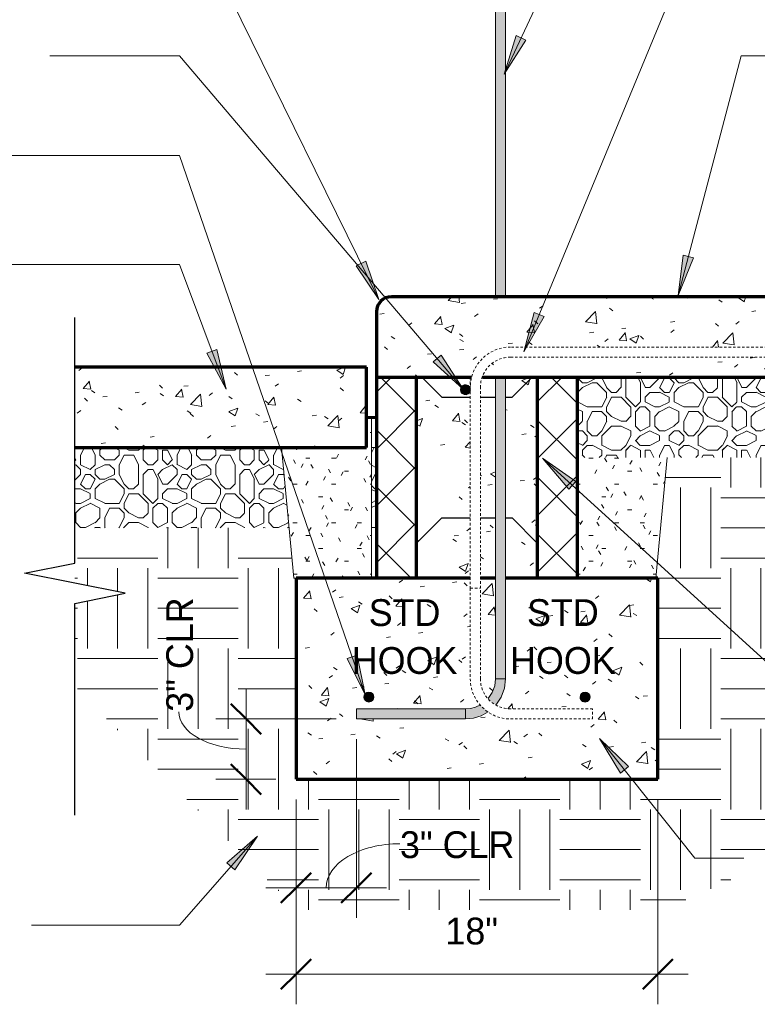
# Model space of a CAD drawing. Header units: inches. Extents: x 298 to 1415, y -40 to 187.
# Tile 11 of 32: x 778 to 814, y -18 to 31. Entities that reach past the tile are written whole.
import ezdxf

# ---------------------------------------------------------------- set-up
doc = ezdxf.new("R2010")
doc.units = ezdxf.units.IN
doc.header["$MEASUREMENT"] = 0
doc.linetypes.add('Hidden 1_8_', pattern=[0.1875, 0.125, -0.0625])
doc.layers.add('A-ANNO-DIMS', color=1, linetype='Continuous')
for name, color, linetype, lineweight in [('A-ANNO-DIMS-16', 1, 'Continuous', 9), ('A-ANNO-TEXT', 2, 'Continuous', 9), ('A-DETL', 5, 'Continuous', 70), ('A-DETL-GENF', 3, 'Continuous', 9), ('A-DETL-HLIN', 3, 'Continuous', 70), ('A-DETL-LLIN', 3, 'Continuous', 9), ('A-DETL-MBND', 5, 'Hidden 1_8_', 9), ('A-DETL-MLIN', 3, 'Continuous', 30)]:
    doc.layers.add(name, color=color, linetype=linetype, lineweight=lineweight)
doc.dimstyles.new('Linear_-_3_32__SBT_INCH_INCREM', dxfattribs={"dimscale": 12, "dimtxt": 0.125, "dimasz": 0.18, "dimexe": 0.125, "dimexo": 0.005208, "dimgap": 0.083333, "dimtad": 1, "dimtoh": 1, "dimdec": 0, "dimzin": 1, "dimdsep": 46, "dimlunit": 5, "dimtxsty": 'Standard', "dimtsz": 0.088388, "dimcen": 0.09, "dimdle": 0.125, "dimazin": 0, "dimtfac": 1, "dimtdec": 0, "dimtmove": 0, "dimatfit": 3, "dimfxl": 0, "dimtvp": 1, "dimtolj": 1, "dimtzin": 0, "dimarcsym": 0})
doc.dimstyles.new('Linear_-_3_32__SBT_TO_1_256', dxfattribs={"dimscale": 12, "dimtxt": 0.125, "dimasz": 0.18, "dimexe": 0.125, "dimexo": 0.005208, "dimgap": 0.083333, "dimtad": 1, "dimtoh": 1, "dimdec": 8, "dimzin": 3, "dimdsep": 46, "dimlunit": 4, "dimtxsty": 'Standard', "dimtsz": 0.088388, "dimcen": 0.09, "dimdle": 0.125, "dimazin": 1, "dimtfac": 1, "dimtdec": 8, "dimtmove": 0, "dimatfit": 3, "dimfxl": 0, "dimtvp": 1, "dimtolj": 1, "dimtzin": 0, "dimarcsym": 0})
pattern_1 = [(0, (760.487, 0), (4, 4), [4, -4]), (0, (760.487, 1.5), (4, 4), [4, -4]), (0, (760.487, 3), (4, 4), [4, -4]), (90, (760.987, 3.5), (-4, 4), [4, -4]), (90, (762.487, 3.5), (-4, 4), [4, -4]), (90, (763.987, 3.5), (-4, 4), [4, -4])]
pattern_2 = [(0, (760.487, 0), (4.8, 4.8), [0.48, -0.72, 0.24, -0.72, -2.64]), (0, (760.487, 0), (4.8, 4.8), [-2.16, 0.24, -2.4]), (0, (762.887, 0.48), (4.8, 4.8), [0.24, -4.56]), (0, (761.447, 0.72), (4.8, 4.8), [0.24, -0.48, 0.24, -3.84]), (0, (763.847, 0.96), (4.8, 4.8), [0.48, -4.32]), (0, (764.327, 1.2), (4.8, 4.8), [0.24, -4.56]), (0, (762.887, 1.68), (4.8, 4.8), [0.48, -4.32]), (0, (760.487, 1.92), (4.8, 4.8), [0.24, -0.48, 0.24, -1.2, -2.64]), (0, (760.487, 1.92), (4.8, 4.8), [-2.16, 0.72, -1.92]), (0, (763.847, 2.4), (4.8, 4.8), [0.48, -4.32]), (0, (760.967, 2.64), (4.8, 4.8), [0.48, -0.24, 0.24, -1.92, -1.92]), (0, (760.967, 2.64), (4.8, 4.8), [-2.88, 0.24, -1.68]), (0, (760.727, 2.88), (4.8, 4.8), [0.24, -4.56]), (0, (762.407, 3.12), (4.8, 4.8), [0.24, -0.24, 0.24, -4.08]), (0, (761.687, 3.36), (4.8, 4.8), [0.24, -4.56]), (0, (764.807, 3.6), (4.8, 4.8), [0.24, -4.56]), (0, (762.647, 3.84), (4.8, 4.8), [0.24, -1.92, 0.24, -2.4]), (0, (762.647, 4.08), (4.8, 4.8), [0.48, -4.32]), (0, (763.607, 4.32), (4.8, 4.8), [0.48, -4.32]), (0, (760.727, 4.56), (4.8, 4.8), [0.24, -2.88, 0.48, -1.2]), (90, (760.487, 2.16), (-4.8, 4.8), [0.96, -0.96, 0.48, -2.4]), (90, (760.727, 2.16), (-4.8, 4.8), [0.24, -1.68, 0.48, -2.4]), (90, (760.967, 0.96), (-4.8, 4.8), [0.72, -4.08]), (90, (761.207, 0.96), (-4.8, 4.8), [0.48, -4.32]), (90, (761.447, 0.24), (-4.8, 4.8), [0.24, -2.88, 0.24, -0.24, -1.2]), (90, (761.447, 0.24), (-4.8, 4.8), [-3.6, 0.48, -0.72]), (90, (761.927, 0.24), (-4.8, 4.8), [0.24, -1.68, 0.24, -2.64]), (90, (762.167, 2.16), (-4.8, 4.8), [0.48, -0.72, 0.24, -0.24, -3.12]), (90, (762.167, 2.16), (-4.8, 4.8), [-1.68, 0.48, -2.64]), (90, (762.407, 1.2), (-4.8, 4.8), [0.48, -2.64, 0.24, -1.44]), (90, (762.647, 0.24), (-4.8, 4.8), [0.24, -0.24, 0.48, -3.84]), (90, (763.127, 3.36), (-4.8, 4.8), [0.24, -4.56]), (90, (763.367, 3.36), (-4.8, 4.8), [0.48, -0.48, 0.24, -0.24, -3.36]), (90, (763.367, 3.36), (-4.8, 4.8), [-1.44, 0.48, -2.88]), (90, (763.607, 1.2), (-4.8, 4.8), [0.24, -0.24, 0.24, -0.48, -3.6]), (90, (763.607, 1.2), (-4.8, 4.8), [-1.2, 0.24, -3.36]), (90, (764.327, 2.88), (-4.8, 4.8), [0.96, -3.84]), (90, (764.567, 2.4), (-4.8, 4.8), [0.96, -0.72, 0.48, -2.64]), (90, (764.807, 0.48), (-4.8, 4.8), [0.24, -0.72, 0.48, -3.36]), (90, (765.047, 0.96), (-4.8, 4.8), [0.72, -4.08]), (45, (762.407, 0), (4e-16, 4.79984), [0.339, -6.449]), (45, (765.047, 0.24), (4e-16, 4.79984), [0.339, -5.77, 0.339, -0.339]), (45, (761.927, 0.48), (4e-16, 4.79984), [0.339, -2.715, 0.339, -3.394]), (45, (763.127, 0.48), (4e-16, 4.79984), [0.339, -5.431, 0.339, -0.679]), (45, (763.367, 0.48), (4e-16, 4.79984), [0.679, -2.715, 0.679, -2.715]), (45, (762.167, 0.96), (4e-16, 4.79984), [0.339, -3.055, 0.339, -0.339, -2.715]), (45, (762.167, 0.96), (4e-16, 4.79984), [-4.073, 0.339, -2.376]), (45, (764.567, 1.2), (4e-16, 4.79984), [0.339, -0.339, 0.339, -5.77]), (45, (761.207, 1.44), (4e-16, 4.79984), [0.339, -4.073, 0.339, -2.037]), (45, (765.047, 1.92), (4e-16, 4.79984), [0.339, -0.339, 0.339, -1.358, -4.413]), (45, (765.047, 1.92), (4e-16, 4.79984), [-2.376, 0.339, -4.073]), (45, (762.167, 2.64), (4e-16, 4.79984), [0.339, -6.449]), (45, (760.967, 2.88), (4e-16, 4.79984), [0.679, -6.109]), (45, (760.487, 3.36), (4e-16, 4.79984), [0.339, -0.339, 0.339, -5.77]), (45, (763.127, 4.08), (4e-16, 4.79984), [0.339, -6.449]), (45, (764.567, 4.56), (4e-16, 4.79984), [0.339, -6.449]), (135, (762.647, 0.48), (4e-16, 4.79984), [0.339, -6.449]), (135, (762.887, 0.48), (4e-16, 4.79984), [0.339, -6.449]), (135, (761.447, 0.72), (4e-16, 4.79984), [0.339, -1.358, 0.679, -4.412]), (135, (760.487, 0.72), (4e-16, 4.79984), [0.339, -6.449]), (135, (763.607, 1.44), (4e-16, 4.79984), [0.339, -2.715, 0.339, -3.394]), (135, (763.847, 1.44), (4e-16, 4.79984), [0.339, -2.037, 0.339, -2.036, -2.037]), (135, (763.847, 1.44), (4e-16, 4.79984), [-4.752, 0.339, -1.697]), (135, (760.967, 1.68), (4e-16, 4.79984), [0.339, -6.449]), (135, (764.807, 1.92), (4e-16, 4.79984), [0.679, -1.697, 0.339, -0.339, -3.734]), (135, (764.807, 1.92), (4e-16, 4.79984), [-3.054, 0.339, -3.394]), (135, (761.687, 2.64), (4e-16, 4.79984), [0.339, -6.449]), (135, (763.607, 2.64), (4e-16, 4.79984), [0.679, -6.109]), (135, (763.847, 2.64), (4e-16, 4.79984), [0.339, -6.449]), (135, (762.407, 3.12), (4e-16, 4.79984), [0.339, -6.449]), (135, (760.967, 3.84), (4e-16, 4.79984), [0.339, -6.449]), (135, (764.807, 3.84), (4e-16, 4.79984), [0.339, -6.449]), (26.565, (760.967, 0), (4.799944, -0.00045), [0.537, -10.196]), (26.565, (760.487, 0.48), (4.799944, -0.00045), [0.537, -10.196]), (26.565, (760.487, 0.72), (4.799944, -0.00045), [0.537, -10.196]), (26.565, (761.687, 0.72), (4.799944, -0.00045), [0.537, -10.196]), (26.565, (761.447, 1.68), (4.799944, -0.00045), [0.537, -10.196]), (26.565, (761.447, 1.92), (4.799944, -0.00045), [0.537, -10.196]), (26.565, (762.407, 2.88), (4.799944, -0.00045), [0.537, -10.196]), (26.565, (762.647, 3.12), (4.799944, -0.00045), [0.537, -10.196]), (26.565, (760.727, 3.6), (4.799944, -0.00045), [0.537, -10.196]), (26.565, (762.167, 3.6), (4.799944, -0.00045), [0.537, -10.196]), (63.435, (764.567, 0), (-0.00045, 4.799944), [0.537, -10.196]), (63.435, (763.367, 0.72), (-0.00045, 4.799944), [0.537, -10.196]), (63.435, (762.647, 1.2), (-0.00045, 4.799944), [0.537, -10.196]), (63.435, (763.367, 1.92), (-0.00045, 4.799944), [0.537, -10.196]), (63.435, (763.607, 1.92), (-0.00045, 4.799944), [0.537, -10.196]), (63.435, (761.927, 2.64), (-0.00045, 4.799944), [0.537, -10.196]), (63.435, (761.447, 2.88), (-0.00045, 4.799944), [0.537, -10.196]), (63.435, (763.367, 3.84), (-0.00045, 4.799944), [0.537, -10.196]), (63.435, (761.447, 4.32), (-0.00045, 4.799944), [0.537, -10.196]), (116.565, (760.727, 2.88), (0.00045, 4.799944), [0.537, -10.196]), (116.565, (763.607, 2.88), (0.00045, 4.799944), [0.537, -10.196]), (116.565, (760.487, 3.12), (0.00045, 4.799944), [0.537, -10.196]), (116.565, (764.327, 3.84), (0.00045, 4.799944), [0.537, -10.196]), (116.565, (761.207, 4.08), (0.00045, 4.799944), [0.537, -10.196]), (116.565, (762.167, 4.32), (0.00045, 4.799944), [0.537, -10.196]), (153.435, (762.407, 0), (-4.799944, -0.00045), [0.537, -10.196]), (153.435, (761.447, 0.48), (-4.799944, -0.00045), [0.537, -10.196]), (153.435, (764.807, 0.72), (-4.799944, -0.00045), [0.537, -10.196]), (153.435, (764.327, 1.2), (-4.799944, -0.00045), [0.537, -10.196]), (153.435, (762.407, 1.68), (-4.799944, -0.00045), [0.537, -10.196]), (153.435, (761.207, 1.92), (-4.799944, -0.00045), [0.537, -10.196]), (153.435, (762.647, 1.92), (-4.799944, -0.00045), [0.537, -10.196]), (153.435, (761.927, 2.4), (-4.799944, -0.00045), [0.537, -10.196]), (153.435, (761.927, 3.6), (-4.799944, -0.00045), [0.537, -10.196]), (153.435, (760.487, 4.56), (-4.799944, -0.00045), [0.537, -10.196]), (153.435, (763.367, 4.56), (-4.799944, -0.00045), [0.537, -10.196]), (153.435, (763.847, 4.56), (-4.799944, -0.00045), [0.537, -10.196])]
pattern_3 = [(0, (760.487, 0), (2.56, 0.64), [0.211, -1.709, 0.211, -1.709, -10.24]), (0, (760.487, 0), (2.56, 0.64), [-3.84, 0.211, -3.629, 0.211, -1.709, -4.48]), (0, (760.487, 0), (2.56, 0.64), [-9.6, 0.211, -1.069, 0.211, -2.989]), (120, (761.447, 0.32), (-1.834256, 1.897025), [0.211, -1.709, 0.211, -1.709, -10.24]), (120, (761.447, 0.32), (-1.834256, 1.897025), [-3.84, 0.211, -3.629, 0.211, -1.709, -4.48]), (120, (761.447, 0.32), (-1.834256, 1.897025), [-9.6, 0.211, -1.069, 0.211, -2.989]), (240, (761.767, 1.6), (-0.725744, -2.537025), [0.211, -1.709, 0.211, -1.709, -10.24]), (240, (761.767, 1.6), (-0.725744, -2.537025), [-3.84, 0.211, -3.629, 0.211, -1.709, -4.48]), (240, (761.767, 1.6), (-0.725744, -2.537025), [-9.6, 0.211, -1.069, 0.211, -2.989])]
pattern_4 = [(50, (760.487, 0), (4.5907, -0.40187), [0.48, -5.28]), (355, (760.487, 0), (-0.88784, 4.8137), [0.384, -4.224]), (100.451, (760.869, -0.033), (3.70197, 4.41272), [0.408, -4.487]), (46.184, (760.487, 1.28), (6.83066, -1.05904), [0.72, -7.92]), (96.636, (761.056, 1.192), (5.98166, 6.234), [0.612, -6.731]), (351.184, (760.487, 1.28), (5.9821, 6.2338), [0.576, -6.336]), (21, (761.127, 0.96), (3.8203, -2.5771), [0.48, -5.28]), (326, (761.127, 0.96), (1.5572, 4.6406), [0.384, -4.224]), (71.451, (761.445, 0.745), (5.37715, 2.0647), [0.408, -4.487]), (37.5, (760.487, 0), (0.077972, 2.130786), [0.211, -3.962, 0.211, -4.077, -4.24]), (37.5, (760.487, 0), (0.077972, 2.130786), [-8.461, 0.211, -4.029]), (7.5, (760.487, 0), (1.68391, 2.52439), [0.211, -2.234, 0.211, -3.866, -1.616]), (7.5, (760.487, 0), (1.68391, 2.52439), [-6.522, 0.211, -1.405]), (327.5, (759.06, 0), (3.416527, -0.144297), [0.211, -1.389, 0.211, -4.781, -6.624]), (327.5, (759.06, 0), (3.416527, -0.144297), [-6.592, 0.211, -6.413]), (317.5, (758.42, 0), (3.73246, 0.64071), [0.211, -1.869, 0.211, -3.104, -4.704]), (317.5, (758.42, 0), (3.73246, 0.64071), [-5.395, 0.211, -4.493])]
pattern_5 = [(45, (760.487, 0), (-1.41421, 1.41421), []), (135, (760.487, 0), (-1.41421, -1.41421), [])]

# ---------------------------------------------------------------- blocks, each defined once
blk = doc.blocks.new('Reinf Bar Secti_ THRESHOLD0')
at = {"layer": 'A-DETL-GENF'}
h = blk.add_hatch(color=256, dxfattribs=at)
edge = h.paths.add_edge_path(flags=0)
edge.add_arc((0, 0), 0.25, 180, 360)
edge.add_arc((0, 0), 0.25, 0, 180)
for start, end in [(0, 180), (180, 0)]:
    blk.add_arc((0, 0), 0.25, start, end, dxfattribs=at)
blk = doc.blocks.new('Reinf Bar Secti_ THRESHOLD2')
at = {"layer": 'A-DETL-GENF'}
h = blk.add_hatch(color=256, dxfattribs=at)
edge = h.paths.add_edge_path(flags=0)
edge.add_spline(control_points=[(0.25, 0), (0.249, 0.018), (0.246, 0.046), (0.236, 0.08), (0.223, 0.113), (0.204, 0.143), (0.181, 0.171), (0.155, 0.195), (0.118, 0.22), (0.068, 0.24), (0.015, 0.248), (-0.034, 0.246), (-0.077, 0.235), (-0.114, 0.219), (-0.147, 0.198), (-0.177, 0.172), (-0.202, 0.141), (-0.222, 0.107), (-0.236, 0.07), (-0.241, 0.044), (-0.243, 0.03)], knot_values=[0, 0, 0, 0, 0.054974, 0.081406, 0.107503, 0.161052, 0.188139, 0.214587, 0.267939, 0.321208, 0.37438, 0.427477, 0.467083, 0.507339, 0.546485, 0.586426, 0.626334, 0.664931, 0.704048, 0.744789, 0.744789, 0.744789, 0.744789], degree=3, periodic=0)
edge.add_line((-0.243, 0.03), (-0.243, -0.03))
edge.add_spline(control_points=[(-0.243, -0.03), (-0.241, -0.048), (-0.235, -0.074), (-0.221, -0.107), (-0.205, -0.137), (-0.178, -0.172), (-0.137, -0.207), (-0.09, -0.231), (-0.038, -0.246), (0.015, -0.248), (0.064, -0.241), (0.106, -0.225), (0.141, -0.205), (0.172, -0.18), (0.199, -0.15), (0.221, -0.117), (0.237, -0.08), (0.247, -0.041), (0.25, -0.014), (0.25, 0)], knot_values=[0, 0, 0, 0, 0.053876, 0.079835, 0.105506, 0.158313, 0.211179, 0.264122, 0.317131, 0.370229, 0.423401, 0.463185, 0.503709, 0.543206, 0.583612, 0.624067, 0.663286, 0.70313, 0.744715, 0.744715, 0.744715, 0.744715], degree=3, periodic=0)
for points in [[(0.25, 0), (0.227, 0.104), (0.163, 0.19), (0.069, 0.24), (-0.038, 0.247), (-0.138, 0.209), (-0.212, 0.132), (-0.248, 0.032)], [(-0.248, -0.032), (-0.212, -0.132), (-0.138, -0.209), (-0.038, -0.247), (0.069, -0.24), (0.163, -0.19), (0.227, -0.104), (0.25, 0)]]:
    blk.add_lwpolyline(points, dxfattribs=at)
blk = doc.blocks.new('Reinf Bar Secti_ THRESHOLD3')
at = {"layer": 'A-DETL-GENF'}
h = blk.add_hatch(color=256, dxfattribs=at)
edge = h.paths.add_edge_path(flags=0)
edge.add_arc((0, 0), 0.25, 180, 360)
edge.add_arc((0, 0), 0.25, 360, 540)
for start, end in [(360, 180), (180, 360)]:
    blk.add_arc((0, 0), 0.25, start, end, dxfattribs=at)
blk = doc.blocks.new('Reinf Bar Eleva_ THRESHOLD0')
at = {"layer": 'A-DETL-GENF'}
blk.add_hatch(color=256, dxfattribs=at).paths.add_polyline_path([(22, 0), (0, 0), (0, -0.5), (22, -0.5)], flags=0)
for p, q in [((22, 0), (0, 0)), ((0, 0), (0, -0.5)), ((0, -0.5), (22, -0.5))]:
    blk.add_line(p, q, dxfattribs=at)
blk = doc.blocks.new('Reinf Bar Eleva_ THRESHOLD1')
at = {"layer": 'A-DETL-GENF'}
blk.add_hatch(color=256, dxfattribs=at).paths.add_polyline_path([(5.426, 0), (0, 0), (0, -0.5), (5.426, -0.5)], flags=0)
for p, q in [((5.426, 0), (0, 0)), ((0, 0), (0, -0.5)), ((5.426, -0.5), (5.426, 0)), ((0, -0.5), (5.426, -0.5))]:
    blk.add_line(p, q, dxfattribs=at)
blk = doc.blocks.new('Break Line1 - B_ THRESHOLD0')
at = {"layer": 'A-DETL-GENF', "lineweight": 30}
for p, q in [((0.5, 2.5), (-0.5, -2.5)), ((1, 0), (0.5, 2.5)), ((-1, 0), (-13.222, 0)), ((-0.5, -2.5), (-1, 0)), ((11.539, 0), (1, 0))]:
    blk.add_line(p, q, dxfattribs=at)
blk = doc.blocks.new('Reinf Bar Eleva_ THRESHOLD2')
at = {"layer": 'A-DETL-GENF'}
blk.add_hatch(color=256, dxfattribs=at).paths.add_polyline_path([(15, 0), (0, 0), (0, -0.5), (15, -0.5)], flags=0)
for p, q in [((15, 0), (0, 0)), ((15, -0.5), (15, 0)), ((0, -0.5), (15, -0.5))]:
    blk.add_line(p, q, dxfattribs=at)
blk = doc.blocks.new('DIMBLOCK42-FDN _ THRESHOLD0')
at = {"layer": 'A-ANNO-DIMS-16'}
for p, q in [((794.365, -4.999), (794.365, -13.894)), ((794.365, -12.394), (794.365, -4.999)), ((791.365, -8), (791.365, -13.894)), ((791.365, -12.394), (791.365, -8)), ((789.865, -12.394), (795.865, -12.394))]:
    blk.add_line(p, q, dxfattribs=at)
at = {"layer": 'A-ANNO-DIMS-16', "lineweight": 50}
for p, q in [((791.365, -12.394), (792.115, -11.644)), ((794.365, -12.394), (795.115, -11.644)), ((791.365, -12.394), (790.615, -13.144)), ((794.365, -12.394), (793.615, -13.144))]:
    blk.add_line(p, q, dxfattribs=at)
at = {"layer": 'A-ANNO-DIMS-16'}
blk.add_ellipse((796.536, -12.394), major_axis=(3.671, 0), ratio=0.596728, start_param=1.570796, end_param=3.141593, dxfattribs=at)
at = {"layer": 'A-ANNO-DIMS-16', "color": 0, "insert": (796.536, -9.584), "char_height": 1.33411, "width": 7, "attachment_point": 1, "line_spacing_factor": 1.070803}
blk.add_mtext('\\fStylus BT|b0|i0|c0|p34|;3" CLR', dxfattribs=at)
blk = doc.blocks.new('DIMBLOCK43-FDN _ THRESHOLD0')
at = {"layer": 'A-ANNO-DIMS-16'}
for p, q in [((788.878, -2.499), (788.878, -8.5)), ((793.365, -3.999), (787.378, -3.999)), ((788.878, -3.999), (793.365, -3.999)), ((790.365, -7), (787.378, -7)), ((788.878, -7), (790.365, -7))]:
    blk.add_line(p, q, dxfattribs=at)
at = {"layer": 'A-ANNO-DIMS-16', "lineweight": 50}
for p, q in [((788.878, -3.999), (788.128, -3.249)), ((788.878, -3.999), (789.628, -4.749)), ((788.878, -7), (788.128, -6.25)), ((788.878, -7), (789.628, -7.75))]:
    blk.add_line(p, q, dxfattribs=at)
at = {"layer": 'A-ANNO-DIMS-16'}
blk.add_ellipse((788.878, -3.643), major_axis=(-3.347, 0), ratio=0.554765, start_param=0, end_param=1.570796, dxfattribs=at)
at = {"layer": 'A-ANNO-DIMS-16', "color": 0, "insert": (784.911, -3.643), "char_height": 1.33411, "width": 7, "attachment_point": 1, "rotation": 90, "line_spacing_factor": 1.070803}
blk.add_mtext('\\fStylus BT|b0|i0|c0|p34|;3" CLR', dxfattribs=at)
blk = doc.blocks.new('DIMBLOCK44-FDN _ THRESHOLD0')
at = {"layer": 'A-ANNO-DIMS-16'}
for p, q in [((791.365, -8), (791.365, -18.19)), ((791.365, -16.69), (791.365, -8)), ((809.365, -8), (809.365, -18.19)), ((809.365, -16.69), (809.365, -8)), ((789.865, -16.69), (810.865, -16.69))]:
    blk.add_line(p, q, dxfattribs=at)
at = {"layer": 'A-ANNO-DIMS-16', "lineweight": 50}
for p, q in [((791.365, -16.69), (792.115, -15.94)), ((809.365, -16.69), (810.115, -15.94)), ((791.365, -16.69), (790.615, -17.44)), ((809.365, -16.69), (808.615, -17.44))]:
    blk.add_line(p, q, dxfattribs=at)
at = {"layer": 'A-ANNO-DIMS-16', "color": 0, "insert": (798.794, -13.879), "char_height": 1.33411, "width": 3.77143, "attachment_point": 1, "line_spacing_factor": 1.070803}
blk.add_mtext('\\fStylus BT|b0|i0|c0|p34|;18"', dxfattribs=at)

msp = doc.modelspace()

# ---------------------------------------------------------------- hatches: boundary and pattern name
at = {"layer": 'A-ANNO-TEXT'}
for points in [[(802.79922052, 29.75925925), (802.32219685, 29.98234333), (801.71346278, 28.05912406)], [(794.8329003, 18.77250289), (794.36030209, 18.54019057), (795.47889484, 16.86147684)], [(811.13851147, 18.92925937), (810.62919191, 19.06309383), (810.37556486, 17.06184351)], [(803.70033275, 16.01060276), (803.21378129, 16.21206183), (802.69194023, 14.26346967)], [(787.42970998, 14.37409488), (786.93642493, 14.18973668), (787.88323722, 12.40847982)], [(798.58247615, 14.09513412), (798.18146529, 13.7538009), (799.67831235, 12.40147756)], [(804.93228092, 7.42401503), (805.28676973, 7.81344509), (803.63051784, 8.96503495)], [(794.4077179, -0.82470586), (793.90985616, -0.99632105), (794.81056041, -2.80133113)], [(807.49733679, -6.69628026), (807.90922905, -6.36816009), (806.45712284, -4.96790401)], [(787.92866111, -11.15368548), (788.32481842, -11.50064003), (789.44443049, -9.82260596)]]:
    msp.add_hatch(color=7, dxfattribs=at).paths.add_polyline_path(points, flags=0)
at = {"layer": 'A-DETL-GENF'}
h = msp.add_hatch(dxfattribs=at)
h.set_pattern_fill('FP4_10', style=0, pattern_type=2)
h.set_pattern_definition(pattern_4)
edge = h.paths.add_edge_path(flags=0)
edge.add_arc((796.11517749, 16.24975197), 0.75, 90, 180)
edge.add_line((795.36517749, 16.24975197), (795.36517749, 12.99975197))
edge.add_line((795.36517749, 12.99975197), (800.10055297, 12.99975197))
edge.add_spline(control_points=[(800.10055297, 12.99975197), (800.14089687, 13.13980201), (800.25006883, 13.41215983), (800.57578909, 13.8943508), (801.04887765, 14.26097759), (801.59736301, 14.4561692), (801.88863696, 14.49391343), (802.03449979, 14.49802831)], knot_values=[0, 0, 0, 0, 0.4372353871, 0.8723536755, 1.7358463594, 2.1712825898, 2.6090451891, 2.6090451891, 2.6090451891, 2.6090451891], degree=3, periodic=0)
edge.add_line((802.03449979, 14.49802831), (823.35281818, 14.49802831))
edge.add_line((823.35281818, 14.49802831), (823.35281818, 13.99802831))
edge.add_line((823.35281818, 13.99802831), (802.03449979, 13.99802831))
edge.add_spline(control_points=[(802.03449979, 13.99802831), (801.91217305, 13.99648718), (801.66690196, 13.96485393), (801.26665412, 13.80727709), (800.98745915, 13.58086124), (800.81954057, 13.36509072), (800.7208885, 13.21114278), (800.66345861, 13.085903), (800.63262226, 12.99975197)], knot_values=[0, 0, 0, 0, 0.3670093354, 0.7332367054, 1.2796254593, 1.4170477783, 1.5529704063, 1.8274807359, 1.8274807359, 1.8274807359, 1.8274807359], degree=3, periodic=0)
edge.add_line((800.63262226, 12.99975197), (840.86517749, 12.99975197))
edge.add_line((840.86517749, 12.99975197), (840.86517749, 16.99975197))
edge.add_line((840.86517749, 16.99975197), (827.86517749, 16.99975197))
edge.add_line((827.86517749, 16.99975197), (827.86517749, 14.99975197))
edge.add_arc((827.86517749, 16.99975197), 2, 180, 270, ccw=False)
edge.add_line((825.86517749, 16.99975197), (796.11517749, 16.99975197))
h = msp.add_hatch(dxfattribs=at)
h.set_pattern_fill('FP4_10', style=0, pattern_type=2)
h.set_pattern_definition(pattern_4)
h.paths.add_polyline_path([(794.86517749, 9.49975197), (794.86517749, 13.49975197), (780.36517749, 13.49975197), (780.36517749, 9.49975197)], flags=0)
h = msp.add_hatch(dxfattribs=at)
h.set_pattern_fill('FP4_11', style=0, pattern_type=2)
h.set_pattern_definition(pattern_5)
h.paths.add_polyline_path([(795.36517749, 2.99975197), (797.36517749, 2.99975197), (797.36517749, 12.99975197), (795.36517749, 12.99975197)], flags=0)
h = msp.add_hatch(dxfattribs=at)
h.set_pattern_fill('FP4_10', style=0, pattern_type=2)
h.set_pattern_definition(pattern_4)
edge = h.paths.add_edge_path(flags=0)
edge.add_spline(control_points=[(799.54137012, 12.37302831), (799.54189026, 12.39134574), (799.5450781, 12.41852853), (799.55487109, 12.45305557), (799.56812251, 12.48590825), (799.58711574, 12.51638309), (799.61029556, 12.54357617), (799.63617146, 12.56818386), (799.67353689, 12.59273783), (799.72322394, 12.61304559), (799.77620615, 12.62111936), (799.82517021, 12.61904339), (799.86830613, 12.60800937), (799.90497749, 12.5925028), (799.93884773, 12.57126584), (799.9684122, 12.54457064), (799.99368472, 12.51403336), (800.01334881, 12.4798934), (800.02723676, 12.44276011), (800.03265031, 12.41658318), (800.03449979, 12.40312918)], knot_values=[0, 0, 0, 0, 0.0549744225, 0.0814063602, 0.1075025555, 0.161051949, 0.1881392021, 0.2145867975, 0.2679386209, 0.3212081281, 0.3743799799, 0.4274774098, 0.4670827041, 0.5073385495, 0.546484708, 0.5864256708, 0.6263344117, 0.664930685, 0.7040476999, 0.7447892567, 0.7447892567, 0.7447892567, 0.7447892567], degree=3, periodic=0)
edge.add_line((800.03449979, 12.40312918), (800.03449979, 12.49802831))
edge.add_line((800.03449979, 12.49802831), (800.03449979, 12.99975197))
edge.add_line((800.03449979, 12.99975197), (797.36517749, 12.99975197))
edge.add_line((797.36517749, 12.99975197), (797.36517749, 2.99975197))
edge.add_line((797.36517749, 2.99975197), (800.03449979, 2.99975197))
edge.add_line((800.03449979, 2.99975197), (800.03449979, 12.34292744))
edge.add_spline(control_points=[(800.03449979, 12.34292744), (800.03205406, 12.32513604), (800.0260372, 12.29897423), (800.01276553, 12.26634934), (799.99622986, 12.2356333), (799.96895477, 12.20095223), (799.92851733, 12.16624915), (799.88102833, 12.14193753), (799.82966471, 12.12721551), (799.77620915, 12.12493839), (799.72769604, 12.13231397), (799.68585633, 12.14804036), (799.65083083, 12.16753113), (799.61920588, 12.19257826), (799.59240626, 12.22265719), (799.57028932, 12.25621301), (799.55425542, 12.29289737), (799.54434735, 12.33204006), (799.54176358, 12.35917224), (799.54137012, 12.37302831)], knot_values=[0, 0, 0, 0, 0.0538761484, 0.0798354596, 0.1055062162, 0.1583132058, 0.2111786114, 0.2641218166, 0.3171314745, 0.3702289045, 0.4234007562, 0.4631849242, 0.5037088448, 0.5432062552, 0.5836117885, 0.6240670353, 0.6632857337, 0.703130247, 0.7447152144, 0.7447152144, 0.7447152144, 0.7447152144], degree=3, periodic=0)
h = msp.add_hatch(dxfattribs=at)
h.set_pattern_fill('FP4_10', style=0, pattern_type=2)
h.set_pattern_definition(pattern_4)
edge = h.paths.add_edge_path(flags=0)
edge.add_line((801.29137012, 2.99975197), (801.29137012, 12.99975197))
edge.add_line((801.29137012, 12.99975197), (800.63262226, 12.99975197))
edge.add_spline(control_points=[(800.63262226, 12.99975197), (800.60598574, 12.91902762), (800.56263746, 12.75334952), (800.54046816, 12.58355779), (800.53449979, 12.49802831)], knot_values=[0, 0, 0, 0, 0.2550163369, 0.5122287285, 0.5122287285, 0.5122287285, 0.5122287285], degree=3, periodic=0)
edge.add_line((800.53449979, 12.49802831), (800.53449979, 2.99975197))
edge.add_line((800.53449979, 2.99975197), (801.29137012, 2.99975197))
h = msp.add_hatch(dxfattribs=at)
h.set_pattern_fill('FP4_10', style=0, pattern_type=2)
h.set_pattern_definition(pattern_4)
h.paths.add_polyline_path([(801.79137012, 12.99975197), (801.79137012, 2.99975197), (803.36517749, 2.99975197), (803.36517749, 12.99975197)], flags=0)
h = msp.add_hatch(dxfattribs=at)
h.set_pattern_fill('FP4_11', style=0, pattern_type=2)
h.set_pattern_definition(pattern_5)
h.paths.add_polyline_path([(803.36517749, 2.99975197), (805.36517749, 2.99975197), (805.36517749, 12.99975197), (803.36517749, 12.99975197)], flags=0)
h = msp.add_hatch(dxfattribs=at)
h.set_pattern_fill('FP4_8', style=0, pattern_type=2)
h.set_pattern_definition(pattern_2)
h.paths.add_polyline_path([(805.36517749, 12.99975197), (805.36517749, 8.99975197), (840.86517749, 8.99975197), (840.86517749, 12.99975197)], flags=0)
h = msp.add_hatch(dxfattribs=at)
h.set_pattern_fill('FP4_9', style=0, pattern_type=2)
h.set_pattern_definition(pattern_3)
h.paths.add_polyline_path([(795.11517749, 2.99975197), (795.11517749, 10.97542312), (794.86517749, 10.96669292), (794.86517749, 9.49975197), (790.63790598, 9.49975197), (791.25624955, 2.99975197)], flags=0)
h = msp.add_hatch(dxfattribs=at)
h.set_pattern_fill('FP4_7', style=0, pattern_type=2)
h.set_pattern_definition(pattern_1)
h.paths.add_polyline_path([(795.11517749, 9.49975197), (795.36517749, 9.49975197), (795.36517749, 10.49975197), (795.11517749, 10.49975197)], flags=0)
h = msp.add_hatch(dxfattribs=at)
h.set_pattern_fill('FP4_8', style=0, pattern_type=2)
h.set_pattern_definition(pattern_2)
h.paths.add_polyline_path([(791.0184251, 5.49975197), (790.63790598, 9.49975197), (780.36517749, 9.49975197), (780.36517749, 5.49975197)], flags=0)
h = msp.add_hatch(dxfattribs=at)
h.set_pattern_fill('FP4_8', style=0, pattern_type=2)
h.set_pattern_definition(pattern_2)
h.paths.add_polyline_path([(795.36517749, 5.49975197), (795.36517749, 9.49975197), (795.11517749, 9.49975197), (795.11517749, 5.49975197)], flags=0)
h = msp.add_hatch(dxfattribs=at)
h.set_pattern_fill('FP4_7', style=0, pattern_type=2)
h.set_pattern_definition(pattern_1)
h.paths.add_polyline_path([(780.36517749, -2.42910993), (791.42210597, -13.48603842), (809.64612368, -13.48603842), (840.86517749, 0.41357987), (840.86517749, 6.99975197), (838.36517749, 7.49975197), (843.36517749, 8.49975197), (840.86517749, 8.99975197), (809.83043736, 8.99975197), (809.25965869, 2.99975197), (809.36517749, 2.99975197), (809.36517749, -7.00024803), (791.36517749, -7.00024803), (791.36517749, 2.99975197), (791.25624955, 2.99975197), (791.0184251, 5.49975197), (780.36517749, 5.49975197), (780.36517749, 2.74975197), (782.86517749, 2.24975197), (780.36517749, 1.74975197)], flags=0)
h = msp.add_hatch(dxfattribs=at)
h.set_pattern_fill('FP4_9', style=0, pattern_type=2)
h.set_pattern_definition(pattern_3)
h.paths.add_polyline_path([(805.36517749, 2.99975197), (809.25965869, 2.99975197), (809.83043736, 8.99975197), (805.36517749, 8.99975197)], flags=0)
h = msp.add_hatch(dxfattribs=at)
h.set_pattern_fill('FP4_7', style=0, pattern_type=2)
h.set_pattern_definition(pattern_1)
h.paths.add_polyline_path([(795.36517749, 5.49975197), (795.11517749, 5.49975197), (795.11517749, 2.99975197), (795.36517749, 2.99975197)], flags=0)
h = msp.add_hatch(dxfattribs=at)
h.set_pattern_fill('FP4_10', style=0, pattern_type=2)
h.set_pattern_definition(pattern_4)
edge = h.paths.add_edge_path(flags=0)
edge.add_line((791.36517749, 2.99975197), (791.36517749, -7.00024803))
edge.add_line((791.36517749, -7.00024803), (809.36517749, -7.00024803))
edge.add_line((809.36517749, -7.00024803), (809.36517749, 2.99975197))
edge.add_line((809.36517749, 2.99975197), (801.79137012, 2.99975197))
edge.add_line((801.79137012, 2.99975197), (801.79137012, -2.00024803))
edge.add_spline(control_points=[(801.79137012, -2.00024803), (801.7887207, -2.15836344), (801.74792245, -2.47491221), (801.57681588, -2.92044146), (801.39604694, -3.18242099), (801.2926827, -3.30095194)], knot_values=[0, 0, 0, 0, 0.4744128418, 0.9473617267, 1.4191707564, 1.4191707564, 1.4191707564, 1.4191707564], degree=3, periodic=0)
edge.add_spline(control_points=[(801.2926827, -3.30095194), (801.40494873, -3.36449255), (801.64621993, -3.46487034), (801.90545192, -3.49778272), (802.03449979, -3.49852436)], knot_values=[0, 0, 0, 0, 0.3870008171, 0.7741508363, 0.7741508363, 0.7741508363, 0.7741508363], degree=3, periodic=0)
edge.add_line((802.03449979, -3.49852436), (806.11517749, -3.49852436))
edge.add_line((806.11517749, -3.49852436), (806.11517749, -3.99852436))
edge.add_line((806.11517749, -3.99852436), (802.03449979, -3.99852436))
edge.add_spline(control_points=[(802.03449979, -3.99852436), (801.90173018, -3.99283532), (801.63743928, -3.95856827), (801.2580413, -3.83613823), (801.02424456, -3.71051245), (800.91405812, -3.63815702)], knot_values=[0, 0, 0, 0, 0.3986743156, 0.7944343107, 1.1898925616, 1.1898925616, 1.1898925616, 1.1898925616], degree=3, periodic=0)
edge.add_spline(control_points=[(800.91405812, -3.63815702), (800.80381598, -3.71093871), (800.56970769, -3.83719847), (800.18949146, -3.96003422), (799.92445497, -3.99345516), (799.79137012, -3.99852436)], knot_values=[0, 0, 0, 0, 0.3963010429, 0.7928694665, 1.1924135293, 1.1924135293, 1.1924135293, 1.1924135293], degree=3, periodic=0)
edge.add_line((799.79137012, -3.99852436), (794.36517749, -3.99852436))
edge.add_line((794.36517749, -3.99852436), (794.36517749, -3.49852436))
edge.add_line((794.36517749, -3.49852436), (799.79137012, -3.49852436))
edge.add_spline(control_points=[(799.79137012, -3.49852436), (799.9207453, -3.49864802), (800.18092453, -3.46683611), (800.42283124, -3.3658967), (800.53519446, -3.30184417)], knot_values=[0, 0, 0, 0, 0.3881257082, 0.7761385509, 0.7761385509, 0.7761385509, 0.7761385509], degree=3, periodic=0)
edge.add_spline(control_points=[(800.53519446, -3.30184417), (800.43138581, -3.18319552), (800.24981586, -2.9208165), (800.0779993, -2.47431882), (800.0371054, -2.15700692), (800.03449979, -1.99852436)], knot_values=[0, 0, 0, 0, 0.4729520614, 0.9470297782, 1.4225417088, 1.4225417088, 1.4225417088, 1.4225417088], degree=3, periodic=0)
edge.add_line((800.03449979, -1.99852436), (800.03449979, 2.50147564))
edge.add_line((800.03449979, 2.50147564), (800.03449979, 2.99975197))
edge.add_line((800.03449979, 2.99975197), (791.36517749, 2.99975197))
edge = h.paths.add_edge_path(flags=0)
edge.add_arc((794.99017749, -2.90886672), 0.25, 0, 180)
edge.add_arc((794.99017749, -2.90886672), 0.25, 180, 360)
edge = h.paths.add_edge_path(flags=0)
edge.add_arc((805.74017749, -2.90886672), 0.25, 180, 360)
edge.add_arc((805.74017749, -2.90886672), 0.25, 0, 180)
h = msp.add_hatch(dxfattribs=at)
h.set_pattern_fill('FP4_10', style=0, pattern_type=2)
h.set_pattern_definition(pattern_4)
edge = h.paths.add_edge_path(flags=0)
edge.add_line((801.29137012, -2.00024803), (801.29137012, 2.99975197))
edge.add_line((801.29137012, 2.99975197), (800.53449979, 2.99975197))
edge.add_line((800.53449979, 2.99975197), (800.53449979, 2.50147564))
edge.add_line((800.53449979, 2.50147564), (800.53449979, -1.99852436))
edge.add_spline(control_points=[(800.53449979, -1.99852436), (800.53637599, -2.11804021), (800.56721685, -2.35738383), (800.6973443, -2.69398274), (800.83494859, -2.89147788), (800.91359626, -2.98067386)], knot_values=[0, 0, 0, 0, 0.3585917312, 0.716161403, 1.0729140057, 1.0729140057, 1.0729140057, 1.0729140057], degree=3, periodic=0)
edge.add_spline(control_points=[(800.91359626, -2.98067386), (800.99195134, -2.89155534), (801.12902782, -2.69432305), (801.25868726, -2.35836258), (801.28946507, -2.11952199), (801.29137012, -2.00024803)], knot_values=[0, 0, 0, 0, 0.3559981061, 0.712823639, 1.0706911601, 1.0706911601, 1.0706911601, 1.0706911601], degree=3, periodic=0)
h = msp.add_hatch(color=7, dxfattribs=at)
edge = h.paths.add_edge_path(flags=0)
edge.add_line((801.79137012, -2.00024803), (801.29137012, -2.00024803))
edge.add_spline(control_points=[(801.29137012, -2.00024803), (801.28946507, -2.11952199), (801.25868726, -2.35836258), (801.12902782, -2.69432305), (800.99195134, -2.89155534), (800.91359626, -2.98067386)], knot_values=[0, 0, 0, 0, 0.3578675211, 0.714693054, 1.0706911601, 1.0706911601, 1.0706911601, 1.0706911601], degree=3, periodic=0)
edge.add_spline(control_points=[(800.91359626, -2.98067386), (800.93098387, -3.00206076), (800.95829124, -3.03314381), (800.99707154, -3.07226401), (801.02716856, -3.10060324), (801.05893779, -3.12727352), (801.0921583, -3.15235286), (801.12595189, -3.17678136), (801.15949008, -3.20151629), (801.19261963, -3.22667936), (801.23700078, -3.25982721), (801.27037403, -3.28455655), (801.2926827, -3.30095194)], knot_values=[0, 0, 0, 0, 0.0826895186, 0.1239504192, 0.1652343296, 0.2066621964, 0.2483168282, 0.2900788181, 0.3317599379, 0.3733306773, 0.414884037, 0.4979404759, 0.4979404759, 0.4979404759, 0.4979404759], degree=3, periodic=0)
edge.add_spline(control_points=[(801.2926827, -3.30095194), (801.39604694, -3.18242099), (801.57681588, -2.92044146), (801.74792245, -2.47491221), (801.7887207, -2.15836344), (801.79137012, -2.00024803)], knot_values=[0, 0, 0, 0, 0.4718090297, 0.9447579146, 1.4191707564, 1.4191707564, 1.4191707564, 1.4191707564], degree=3, periodic=0)
h = msp.add_hatch(color=7, dxfattribs=at)
edge = h.paths.add_edge_path(flags=0)
edge.add_line((799.79137012, -3.50024803), (799.79137012, -4.00024803))
edge.add_spline(control_points=[(799.79137012, -4.00024803), (799.92445625, -3.99459714), (800.18939356, -3.96024962), (800.5696067, -3.83721554), (800.80376361, -3.71090393), (800.91405812, -3.63815702)], knot_values=[0, 0, 0, 0, 0.3996181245, 0.796331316, 1.192706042, 1.192706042, 1.192706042, 1.192706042], degree=3, periodic=0)
edge.add_spline(control_points=[(800.91405812, -3.63815702), (800.84315209, -3.59126017), (800.70818023, -3.48799537), (800.58954697, -3.36627085), (800.53519446, -3.30184417)], knot_values=[0, 0, 0, 0, 0.2550349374, 0.5079082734, 0.5079082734, 0.5079082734, 0.5079082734], degree=3, periodic=0)
edge.add_spline(control_points=[(800.53519446, -3.30184417), (800.42266958, -3.36568699), (800.18077212, -3.46654729), (799.92078035, -3.49954943), (799.79137012, -3.50024803)], knot_values=[0, 0, 0, 0, 0.3881234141, 0.7763597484, 0.7763597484, 0.7763597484, 0.7763597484], degree=3, periodic=0)

# ---------------------------------------------------------------- linework, layer by layer
at = {"layer": 'A-ANNO-TEXT', "color": 7}
for p, q in [((801.71346278, 28.05912406), (813.50726178, 53.2779621)), ((802.69194023, 14.26346967), (813.50726178, 40.38396335)), ((795.47889484, 16.86147684), (785.56713502, 37.02519392)), ((802.32219685, 29.98234333), (801.71346278, 28.05912406)), ((802.79922052, 29.75925925), (802.32219685, 29.98234333)), ((801.71346278, 28.05912406), (802.79922052, 29.75925925)), ((781.2569023, 28.97980904), (779.11518331, 28.97980904)), ((785.56713502, 28.97980904), (781.2569023, 28.97980904)), ((799.67831235, 12.40147756), (785.56713502, 28.97980904)), ((810.37556486, 17.06184351), (813.50726178, 28.97980904)), ((813.50726178, 28.97980904), (816.48723847, 28.97980904)), ((785.56713502, 24.01417347), (774.03625751, 24.01417347)), ((794.81056041, -2.80133113), (785.56713502, 24.01417347)), ((794.8329003, 18.77250289), (794.36030209, 18.54019057)), ((795.47889484, 16.86147684), (794.8329003, 18.77250289)), ((810.62919191, 19.06309383), (810.37556486, 17.06184351)), ((810.37556486, 17.06184351), (811.13851147, 18.92925937)), ((811.13851147, 18.92925937), (810.62919191, 19.06309383)), ((785.56713502, 18.60564709), (774.03625751, 18.60564709)), ((787.88323722, 12.40847982), (785.56713502, 18.60564709)), ((794.36030209, 18.54019057), (795.47889484, 16.86147684)), ((803.21378129, 16.21206183), (802.69194023, 14.26346967)), ((803.70033275, 16.01060276), (803.21378129, 16.21206183)), ((802.69194023, 14.26346967), (803.70033275, 16.01060276)), ((787.42970998, 14.37409488), (786.93642493, 14.18973668)), ((787.88323722, 12.40847982), (787.42970998, 14.37409488)), ((786.93642493, 14.18973668), (787.88323722, 12.40847982)), ((798.58247615, 14.09513412), (798.18146529, 13.7538009)), ((798.18146529, 13.7538009), (799.67831235, 12.40147756)), ((799.67831235, 12.40147756), (798.58247615, 14.09513412)), ((805.28676973, 7.81344509), (803.63051784, 8.96503495)), ((803.63051784, 8.96503495), (804.93228092, 7.42401503)), ((803.63051784, 8.96503495), (825.51495672, -10.95584261)), ((804.93228092, 7.42401503), (805.28676973, 7.81344509)), ((794.4077179, -0.82470586), (793.90985616, -0.99632105)), ((794.81056041, -2.80133113), (794.4077179, -0.82470586)), ((793.90985616, -0.99632105), (794.81056041, -2.80133113)), ((807.90922905, -6.36816009), (806.45712284, -4.96790401)), ((806.45712284, -4.96790401), (807.49733679, -6.69628026)), ((806.45712284, -4.96790401), (811.20182851, -10.92397652)), ((807.49733679, -6.69628026), (807.90922905, -6.36816009)), ((789.44443049, -9.82260596), (785.56713502, -14.24975349)), ((789.44443049, -9.82260596), (787.92866111, -11.15368548)), ((788.32481842, -11.50064003), (789.44443049, -9.82260596)), ((787.92866111, -11.15368548), (788.32481842, -11.50064003)), ((811.20182851, -10.92397652), (813.63999126, -10.92397652)), ((785.56713502, -14.24975349), (778.20018331, -14.24975349))]:
    msp.add_line(p, q, dxfattribs=at)
at = {"layer": 'A-DETL', "lineweight": 9}
for p, q in [((795.11517749, 10.97542312), (794.86517749, 10.96669292)), ((795.11517749, 2.99975197), (795.11517749, 10.97542312)), ((790.63790598, 9.49975197), (791.25624955, 2.99975197)), ((809.25965869, 2.99975197), (809.83043736, 8.99975197)), ((791.25624955, 2.99975197), (791.36517749, 2.99975197))]:
    msp.add_line(p, q, dxfattribs=at)
at = {"layer": 'A-DETL'}
msp.add_arc((796.11517749, 16.24975197), 0.75, 90, 180, dxfattribs=at)
at = {"layer": 'A-DETL-HLIN'}
for p, q in [((825.86517749, 16.99975197), (796.11517749, 16.99975197)), ((795.36517749, 16.24975197), (795.36517749, 12.99975197)), ((794.86517749, 13.49975197), (780.36517749, 13.49975197)), ((794.86517749, 9.49975197), (794.86517749, 13.49975197)), ((795.36517749, 12.99975197), (795.36517749, 2.99975197)), ((795.36517749, 12.99975197), (800.10055297, 12.99975197)), ((797.36517749, 2.99975197), (797.36517749, 12.99975197)), ((800.63262226, 12.99975197), (840.86517749, 12.99975197)), ((803.36517749, 12.99975197), (803.36517749, 2.99975197)), ((805.36517749, 2.99975197), (805.36517749, 12.99975197)), ((795.36517749, 10.99975197), (794.86517749, 10.97354808)), ((780.36517749, 9.49975197), (794.86517749, 9.49975197)), ((791.36517749, 2.99975197), (791.36517749, -7.00024803)), ((800.03449979, 2.99975197), (791.36517749, 2.99975197)), ((801.29137012, 2.99975197), (800.53449979, 2.99975197)), ((809.36517749, 2.99975197), (801.79137012, 2.99975197)), ((809.36517749, -7.00024803), (809.36517749, 2.99975197)), ((791.36517749, -7.00024803), (809.36517749, -7.00024803))]:
    msp.add_line(p, q, dxfattribs=at)
at = {"layer": 'A-DETL-LLIN'}
msp.add_line((799.79137012, -3.99852436), (799.79137012, -4.00024803), dxfattribs=at)
for points in [[(801.29137012, -2.00024803), (801.24864016, -2.3557252), (801.12288476, -2.69094967), (800.92092157, -2.98707357)], [(801.30317949, -3.30961096), (801.56915501, -2.91651125), (801.73504012, -2.47166531), (801.79137012, -2.00024803)], [(800.53547274, -3.30258981), (800.30003777, -3.41138181), (800.0495579, -3.47787267), (799.79137012, -3.50024803)], [(799.79137012, -4.00024803), (800.18945521, -3.96022973), (800.5716096, -3.84177629), (800.92203282, -3.64979145)]]:
    msp.add_lwpolyline(points, dxfattribs=at)
at = {"layer": 'A-DETL-MBND'}
for p, q in [((823.35281818, 14.49802831), (802.03449979, 14.49802831)), ((802.03449979, 13.99802831), (823.35281818, 13.99802831)), ((800.03449979, 12.99975197), (800.03449979, 12.49802831)), ((800.03449979, 12.49802831), (800.03449979, 2.50147564)), ((800.53449979, 2.50147564), (800.53449979, 12.49802831)), ((800.03449979, 2.50147564), (800.03449979, -1.99852436)), ((800.03449979, 2.50147564), (800.53449979, 2.50147564)), ((800.53449979, -1.99852436), (800.53449979, 2.50147564)), ((806.11517749, -3.49852436), (802.03449979, -3.49852436)), ((806.11517749, -3.99852436), (806.11517749, -3.49852436)), ((802.03449979, -3.99852436), (806.11517749, -3.99852436))]:
    msp.add_line(p, q, dxfattribs=at)
for centre, radius, start, end in [((802.03449979, 12.49802831), 2, 90, 180), ((802.03449979, 12.49802831), 1.5, 90, 180), ((802.03449979, -1.99852436), 2, 180, 270), ((802.03449979, -1.99852436), 1.5, 180, 270)]:
    msp.add_arc(centre, radius, start, end, dxfattribs=at)
at = {"layer": 'A-DETL-MLIN'}
for p, q in [((797.61517749, 12.99975197), (798.61517749, 11.99975197)), ((803.11517749, 12.99975197), (802.11517749, 11.99975197)), ((798.61517749, 11.99975197), (800.03449979, 11.99975197)), ((800.53449979, 11.99975197), (801.29137012, 11.99975197)), ((801.79137012, 11.99975197), (802.11517749, 11.99975197)), ((797.36517749, 4.74975197), (798.61517749, 5.99975197)), ((798.61517749, 5.99975197), (800.03449979, 5.99975197)), ((800.53449979, 5.99975197), (801.29137012, 5.99975197)), ((801.79137012, 5.99975197), (802.11517749, 5.99975197)), ((803.36517749, 4.74975197), (802.11517749, 5.99975197)), ((797.36517749, 4.74975197), (797.36517749, 2.99975197)), ((803.36517749, 4.74975197), (803.36517749, 2.99975197))]:
    msp.add_line(p, q, dxfattribs=at)

# ---------------------------------------------------------------- block references
at = {"layer": 'A-DETL-GENF'}
for name, p, rotation in [('Reinf Bar Eleva_ THRESHOLD0', (801.79137012, 38.99975197), 269.9999999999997), ('Break Line1 - B_ THRESHOLD0', (780.36517749, 2.74975197), 270.0000000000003), ('Reinf Bar Eleva_ THRESHOLD2', (801.79137012, 12.99975197), 269.9999999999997), ('Reinf Bar Secti_ THRESHOLD2', (799.79137012, 12.37302831), 180), ('Reinf Bar Secti_ THRESHOLD3', (805.74017749, -2.90886672), 180), ('Reinf Bar Eleva_ THRESHOLD1', (799.79137012, -3.99852436), 180)]:
    msp.add_blockref(name, p, dxfattribs=dict(at, rotation=rotation))
msp.add_blockref('Reinf Bar Secti_ THRESHOLD0', (794.99017749, -2.90886672), dxfattribs=at)

# ---------------------------------------------------------------- texts
at = {"layer": 'A-ANNO-TEXT', "color": 7, "char_height": 1.3341121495, "width": 6.426, "attachment_point": 2, "line_spacing_factor": 1.070803}
for insert in [(796.76365191, 1.95741537), (804.63865191, 1.95741537)]:
    msp.add_mtext('\\fStylus BT|b0|i0|c0|p34|;STD\\PHOOK', dxfattribs=dict(at, insert=insert))

# ---------------------------------------------------------------- dimensions: what is measured, and where the dimension line sits
at = {"layer": 'A-ANNO-DIMS', "lineweight": 9}
dim = msp.add_linear_dim(base=(788.8776988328, -7.0002480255), p1=(794.3651774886, -3.998524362), p2=(791.3651774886, -7.0002480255), angle=90, dimstyle='Linear_-_3_32__SBT_TO_1_256', override={"dimpost": '<>CLR'}, dxfattribs=at)
dim.commit()
dim.dimension.update_dxf_attribs({"geometry": 'DIMBLOCK43-FDN _ THRESHOLD0', "text_midpoint": (784.6276988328, -7.371568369)})
dim = msp.add_linear_dim(base=(794.36517749, -12.3943464), p1=(791.36517749, -7.00024803), p2=(794.36517749, -3.99852436), dimstyle='Linear_-_3_32__SBT_TO_1_256', override={"dimpost": '<>CLR'}, dxfattribs=at)
dim.commit()
dim.dimension.update_dxf_attribs({"geometry": 'DIMBLOCK42-FDN _ THRESHOLD0', "text_midpoint": (800.73649783, -10.6443464)})
dim = msp.add_linear_dim(base=(809.36517749, -16.68956732), p1=(791.36517749, -7.00024803), p2=(809.36517749, -7.00024803), dimstyle='Linear_-_3_32__SBT_INCH_INCREM', dxfattribs=at)
dim.commit()
dim.dimension.update_dxf_attribs({"geometry": 'DIMBLOCK44-FDN _ THRESHOLD0', "text_midpoint": (800.36517749, -14.93956732)})

doc.saveas('drawing.dxf')
